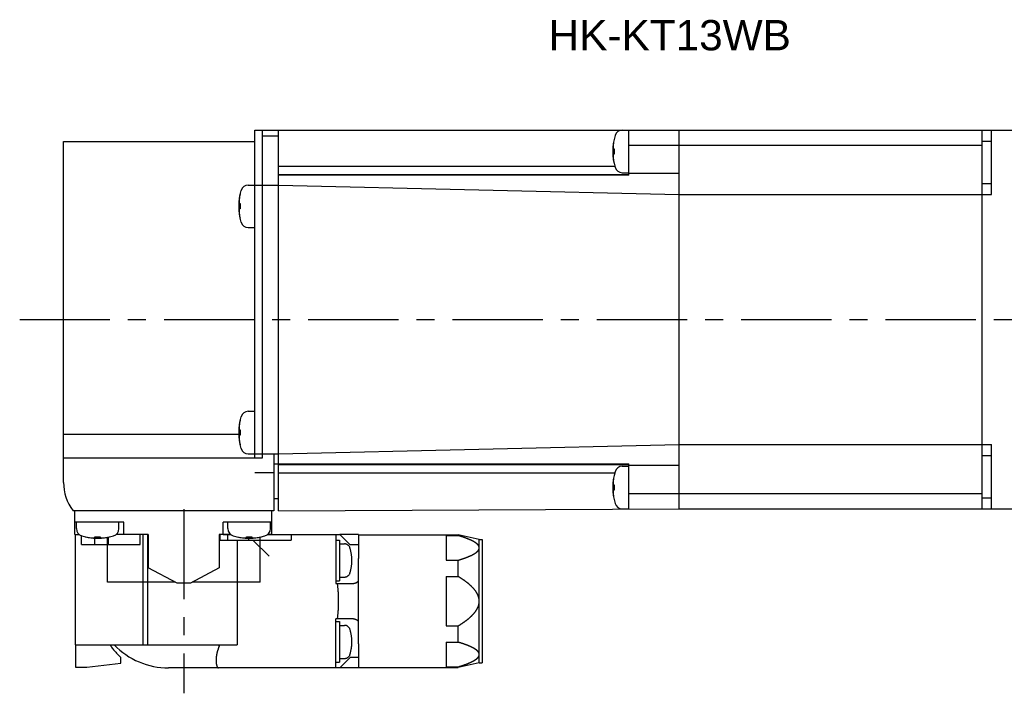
# Model space of a CAD drawing. Header units: millimetres. Extents: x 47 to 338, y 171 to 242.
# Tile 2 of 3: x 120 to 224, y 171 to 242. Entities that reach past the tile are written whole.
import ezdxf

# ---------------------------------------------------------------- set-up
doc = ezdxf.new("R2010")
doc.units = ezdxf.units.MM
doc.linetypes.add('CENTER', pattern=[50.8, 31.75, -6.35, 6.35, -6.35])
doc.linetypes.add('PHANTOM', pattern=[63.5, 31.75, -6.35, 6.35, -6.35, 6.35, -6.35])
for name, color, linetype in [('CTR', 2, 'CENTER'), ('PHANTOM', 3, 'PHANTOM'), ('TEXT', 5, 'Continuous')]:
    doc.layers.add(name, color=color, linetype=linetype)
doc.styles.get("Standard").update_dxf_attribs({"font": 'arial.ttf'})

msp = doc.modelspace()

# ---------------------------------------------------------------- linework, layer by layer
for p, q in [((144.4, 195.4), (144.4, 230)), ((144.4, 230), (227.2, 230)), ((145.2, 195.4), (145.2, 230)), ((146.9, 189.8), (146.9, 230)), ((183.9, 225.25), (183.9, 230)), ((189.2, 190), (189.2, 230)), ((221.2, 190), (221.2, 230)), ((222.2, 223.2), (222.2, 230)), ((124.2, 192.8), (124.2, 228.8)), ((124.2, 228.8), (144.4, 228.8)), ((146.9, 229.35), (145.2, 229.35)), ((182.34, 229.05), (182.34, 229.02)), ((221.2, 228.84), (222.2, 228.84)), ((182.25, 228.03), (182.34, 228.03)), ((182.34, 228.03), (182.34, 227.47)), ((183.9, 228.42), (221.2, 228.42)), ((182.34, 227.47), (182.25, 227.47)), ((146.9, 226.18), (182.41, 226.18)), ((182.34, 226.48), (182.34, 226.45)), ((146.9, 225.31), (183.9, 225.31)), ((183.9, 225.25), (146.9, 225.25)), ((183.21, 225.5), (183.9, 225.5)), ((189.2, 225.42), (183.9, 225.41)), ((143.71, 224.2), (146.9, 224.2)), ((146.9, 224.2), (189.2, 223.2)), ((221.2, 224.36), (222.2, 224.36)), ((142.84, 223.25), (142.84, 223.22)), ((189.2, 223.2), (222.2, 223.2)), ((142.75, 222.23), (142.84, 222.23)), ((142.84, 221.67), (142.75, 221.67)), ((142.84, 222.23), (142.84, 221.67)), ((142.84, 220.68), (142.84, 220.65)), ((143.71, 219.7), (144.4, 219.7)), ((143.71, 200.3), (144.4, 200.3)), ((142.84, 199.35), (142.84, 199.32)), ((124.2, 197.89), (142.71, 197.89)), ((142.75, 198.33), (142.84, 198.33)), ((142.84, 197.77), (142.75, 197.77)), ((142.84, 198.33), (142.84, 197.77)), ((142.84, 196.78), (142.84, 196.75)), ((146.9, 195.8), (189.2, 196.8)), ((189.2, 196.8), (222.2, 196.8)), ((222.2, 190), (222.2, 196.8)), ((143.71, 195.8), (146.9, 195.8)), ((146.4, 195.8), (146.4, 189.8)), ((221.2, 195.64), (222.2, 195.64)), ((124.2, 195.4), (145.2, 195.4)), ((146.4, 194.75), (183.9, 194.75)), ((146.9, 194.69), (183.9, 194.69)), ((183.21, 194.5), (183.9, 194.5)), ((183.9, 189.97), (183.9, 194.75)), ((189.2, 194.58), (183.9, 194.59)), ((146.4, 193.8), (144.4, 193.8)), ((146.9, 193.82), (182.41, 193.82)), ((182.34, 193.55), (182.34, 193.52)), ((182.25, 192.53), (182.34, 192.53)), ((182.34, 192.53), (182.34, 191.97)), ((182.34, 191.97), (182.25, 191.97)), ((221.2, 191.58), (183.9, 191.58)), ((146.4, 191.1), (146.9, 191.1)), ((182.34, 190.98), (182.34, 190.95)), ((221.2, 191.16), (222.2, 191.16)), ((129.2, 189.8), (125.2, 189.8)), ((125.4, 187.3), (125.4, 189.8)), ((146.4, 189.8), (129.2, 189.8)), ((146.2, 187.3), (146.2, 189.8)), ((146.9, 189.8), (189.2, 190)), ((183.21, 190), (183.9, 190)), ((189.2, 190), (227.2, 190)), ((130.55, 188.6), (125.4, 188.6)), ((125.55, 187.91), (125.55, 188.6)), ((130.05, 187.91), (130.05, 188.6)), ((130.55, 187.3), (130.55, 188.6)), ((141.05, 187.3), (141.05, 188.6)), ((146.2, 188.6), (141.05, 188.6)), ((141.55, 187.91), (141.55, 188.6)), ((146.05, 187.91), (146.05, 188.6)), ((125.4, 187.3), (125.83, 187.3)), ((133.15, 187.3), (129.77, 187.3)), ((133.15, 187.3), (133.15, 183.76)), ((140.65, 187.3), (140.65, 183.76)), ((141.83, 187.3), (140.65, 187.3)), ((146.2, 187.3), (145.77, 187.3)), ((126.5, 187.04), (126.53, 187.04)), ((127.52, 186.95), (127.52, 187.04)), ((127.52, 187.04), (128.08, 187.04)), ((128.08, 187.04), (128.08, 186.95)), ((128.85, 182.25), (128.85, 187)), ((129.07, 187.04), (129.1, 187.04)), ((142.5, 187.04), (142.53, 187.04)), ((143.52, 186.95), (143.52, 187.04)), ((143.52, 187.04), (144.08, 187.04)), ((144.08, 187.04), (144.08, 186.95)), ((144.95, 182.25), (144.95, 187.01)), ((145.07, 187.04), (145.1, 187.04)), ((136.21, 182.15), (133.15, 183.76)), ((140.65, 183.76), (137.59, 182.15)), ((136.02, 182.25), (128.85, 182.25)), ((137.59, 182.15), (136.21, 182.15)), ((144.95, 182.25), (137.78, 182.25))]:
    msp.add_line(p, q)
for centre, radius, start, end in [((183.21, 229.2), 0.8, 90, 163.8086), ((188.2, 227.75), 6, 163.8086, 196.1914), ((188.2, 227.75), 5.99, 167.7714, 173.1989), ((188.2, 227.75), 5.99, 186.8011, 192.2286), ((183.21, 226.3), 0.8, 196.1914, 270), ((148.7, 221.95), 6, 163.8086, 196.1914), ((143.71, 223.4), 0.8, 90, 163.8086), ((148.7, 221.95), 5.99, 167.7714, 173.1989), ((148.7, 221.95), 5.99, 186.8011, 192.2286), ((143.71, 220.5), 0.8, 196.1914, 270), ((148.7, 198.05), 6, 163.8086, 196.1914), ((143.71, 199.5), 0.8, 90, 163.8086), ((148.7, 198.05), 5.99, 167.7714, 173.1989), ((148.7, 198.05), 5.99, 186.8011, 192.2286), ((143.71, 196.6), 0.8, 196.1914, 270), ((183.21, 193.7), 0.8, 90, 163.8086), ((188.2, 192.25), 6, 163.8086, 196.1914), ((188.2, 192.25), 5.99, 167.7714, 173.1989), ((129.2, 192.8), 5, 180, 216.8699), ((188.2, 192.25), 5.99, 186.8011, 192.2286), ((183.21, 190.8), 0.8, 196.1914, 270), ((126.35, 187.91), 0.8, 180, 253.8086), ((129.25, 187.91), 0.8, 286.1914, 0), ((142.35, 187.91), 0.8, 180, 253.8086), ((145.25, 187.91), 0.8, 286.1914, 0), ((127.8, 192.9), 6, 253.8086, 286.1914), ((127.8, 192.9), 5.99, 257.7714, 263.1989), ((127.8, 192.9), 5.99, 276.8011, 282.2286), ((143.8, 192.9), 6, 253.8086, 286.1914), ((143.8, 192.9), 5.99, 257.7714, 263.1989), ((143.8, 192.9), 5.99, 276.8011, 282.2286)]:
    msp.add_arc(centre, radius, start, end)
for points, knots in [([(182.25, 228.46), (182.25, 228.46), (182.25, 228.45), (182.25, 228.44), (182.25, 228.43), (182.25, 228.43), (182.25, 228.43), (182.25, 228.42), (182.25, 228.42), (182.24, 228.42), (182.24, 228.41), (182.24, 228.4), (182.24, 228.39), (182.24, 228.38), (182.24, 228.37), (182.24, 228.37), (182.24, 228.37), (182.24, 228.36), (182.24, 228.36), (182.24, 228.35), (182.24, 228.35), (182.24, 228.34), (182.24, 228.34), (182.24, 228.34), (182.24, 228.33), (182.24, 228.33), (182.24, 228.33), (182.24, 228.32), (182.24, 228.31), (182.24, 228.3), (182.24, 228.29), (182.24, 228.29), (182.24, 228.28), (182.24, 228.28), (182.24, 228.28), (182.24, 228.27), (182.24, 228.27), (182.23, 228.26), (182.23, 228.25), (182.23, 228.25), (182.23, 228.25), (182.23, 228.24), (182.23, 228.24), (182.23, 228.23), (182.23, 228.23), (182.23, 228.22), (182.23, 228.2), (182.23, 228.19), (182.23, 228.19)], [0, 0, 0, 0, 0.0625, 0.09375, 0.125, 0.140625, 0.15625, 0.164062, 0.171875, 0.1875, 0.21875, 0.25, 0.28125, 0.3125, 0.328125, 0.335938, 0.34375, 0.359375, 0.375, 0.40625, 0.4375, 0.46875, 0.484375, 0.492188, 0.5, 0.507812, 0.515625, 0.53125, 0.5625, 0.59375, 0.625, 0.640625, 0.65625, 0.664062, 0.671875, 0.6875, 0.71875, 0.75, 0.78125, 0.8125, 0.828125, 0.835938, 0.84375, 0.859375, 0.875, 0.90625, 0.9375, 1, 1, 1, 1]), ([(182.23, 228.19), (182.23, 228.18), (182.23, 228.18), (182.23, 228.17), (182.23, 228.17), (182.23, 228.17), (182.23, 228.16), (182.23, 228.16), (182.23, 228.15), (182.23, 228.14), (182.24, 228.14), (182.24, 228.14), (182.24, 228.13), (182.24, 228.13), (182.24, 228.13), (182.24, 228.12), (182.24, 228.12), (182.24, 228.12), (182.24, 228.11), (182.24, 228.11), (182.24, 228.11), (182.24, 228.1), (182.24, 228.1), (182.24, 228.09), (182.24, 228.09), (182.24, 228.08), (182.24, 228.08), (182.24, 228.08), (182.24, 228.07), (182.24, 228.07), (182.24, 228.07), (182.24, 228.06), (182.24, 228.06), (182.24, 228.06), (182.25, 228.05), (182.25, 228.04), (182.25, 228.03), (182.25, 228.03)], [0, 0, 0, 0, 0.0625, 0.125, 0.15625, 0.171875, 0.1875, 0.21875, 0.25, 0.28125, 0.3125, 0.328125, 0.34375, 0.375, 0.40625, 0.4375, 0.46875, 0.484375, 0.5, 0.515625, 0.53125, 0.5625, 0.59375, 0.625, 0.65625, 0.671875, 0.6875, 0.71875, 0.75, 0.78125, 0.8125, 0.828125, 0.84375, 0.859375, 0.875, 0.9375, 1, 1, 1, 1]), ([(182.25, 227.47), (182.25, 227.47), (182.25, 227.46), (182.25, 227.46), (182.25, 227.45), (182.25, 227.45), (182.24, 227.44), (182.24, 227.44), (182.24, 227.43), (182.24, 227.43), (182.24, 227.42), (182.24, 227.42), (182.24, 227.42), (182.24, 227.41), (182.24, 227.41), (182.24, 227.41), (182.24, 227.4), (182.24, 227.4), (182.24, 227.4), (182.24, 227.39), (182.24, 227.39), (182.24, 227.39), (182.24, 227.38), (182.24, 227.37), (182.24, 227.37), (182.24, 227.37), (182.24, 227.36), (182.24, 227.36), (182.23, 227.36), (182.23, 227.35), (182.23, 227.35), (182.23, 227.35), (182.23, 227.34), (182.23, 227.34), (182.23, 227.33), (182.23, 227.33), (182.23, 227.32), (182.23, 227.31)], [0, 0, 0, 0, 0.0625, 0.125, 0.15625, 0.171875, 0.1875, 0.21875, 0.25, 0.28125, 0.3125, 0.328125, 0.34375, 0.375, 0.40625, 0.4375, 0.46875, 0.484375, 0.5, 0.515625, 0.53125, 0.5625, 0.59375, 0.625, 0.65625, 0.671875, 0.6875, 0.71875, 0.75, 0.78125, 0.8125, 0.828125, 0.84375, 0.859375, 0.875, 0.9375, 1, 1, 1, 1]), ([(182.23, 227.31), (182.23, 227.31), (182.23, 227.3), (182.23, 227.29), (182.23, 227.29), (182.23, 227.28), (182.23, 227.28), (182.23, 227.28), (182.23, 227.27), (182.23, 227.27), (182.23, 227.26), (182.23, 227.25), (182.23, 227.24), (182.24, 227.23), (182.24, 227.23), (182.24, 227.22), (182.24, 227.22), (182.24, 227.22), (182.24, 227.21), (182.24, 227.21), (182.24, 227.2), (182.24, 227.19), (182.24, 227.19), (182.24, 227.19), (182.24, 227.19), (182.24, 227.18), (182.24, 227.18), (182.24, 227.17), (182.24, 227.17), (182.24, 227.16), (182.24, 227.15), (182.24, 227.14), (182.24, 227.14), (182.24, 227.13), (182.24, 227.13), (182.24, 227.13), (182.24, 227.12), (182.24, 227.11), (182.24, 227.11), (182.24, 227.1), (182.24, 227.1), (182.24, 227.1), (182.24, 227.09), (182.24, 227.09), (182.25, 227.08), (182.25, 227.07), (182.25, 227.06), (182.25, 227.05), (182.25, 227.04)], [0, 0, 0, 0, 0.0625, 0.09375, 0.125, 0.140625, 0.15625, 0.164062, 0.171875, 0.1875, 0.21875, 0.25, 0.28125, 0.3125, 0.328125, 0.335938, 0.34375, 0.359375, 0.375, 0.40625, 0.4375, 0.46875, 0.484375, 0.492188, 0.5, 0.507812, 0.515625, 0.53125, 0.5625, 0.59375, 0.625, 0.640625, 0.65625, 0.664062, 0.671875, 0.6875, 0.71875, 0.75, 0.78125, 0.8125, 0.828125, 0.835938, 0.84375, 0.859375, 0.875, 0.90625, 0.9375, 1, 1, 1, 1]), ([(142.75, 222.66), (142.75, 222.66), (142.75, 222.65), (142.75, 222.64), (142.75, 222.63), (142.75, 222.63), (142.75, 222.63), (142.75, 222.62), (142.75, 222.62), (142.74, 222.62), (142.74, 222.61), (142.74, 222.6), (142.74, 222.59), (142.74, 222.58), (142.74, 222.57), (142.74, 222.57), (142.74, 222.57), (142.74, 222.56), (142.74, 222.56), (142.74, 222.55), (142.74, 222.55), (142.74, 222.54), (142.74, 222.54), (142.74, 222.54), (142.74, 222.53), (142.74, 222.53), (142.74, 222.53), (142.74, 222.52), (142.74, 222.51), (142.74, 222.5), (142.74, 222.49), (142.74, 222.49), (142.74, 222.48), (142.74, 222.48), (142.74, 222.48), (142.74, 222.47), (142.74, 222.47), (142.73, 222.46), (142.73, 222.45), (142.73, 222.45), (142.73, 222.45), (142.73, 222.44), (142.73, 222.44), (142.73, 222.43), (142.73, 222.43), (142.73, 222.42), (142.73, 222.4), (142.73, 222.39), (142.73, 222.39)], [0, 0, 0, 0, 0.0625, 0.09375, 0.125, 0.140625, 0.15625, 0.164062, 0.171875, 0.1875, 0.21875, 0.25, 0.28125, 0.3125, 0.328125, 0.335938, 0.34375, 0.359375, 0.375, 0.40625, 0.4375, 0.46875, 0.484375, 0.492188, 0.5, 0.507812, 0.515625, 0.53125, 0.5625, 0.59375, 0.625, 0.640625, 0.65625, 0.664062, 0.671875, 0.6875, 0.71875, 0.75, 0.78125, 0.8125, 0.828125, 0.835938, 0.84375, 0.859375, 0.875, 0.90625, 0.9375, 1, 1, 1, 1]), ([(142.73, 222.39), (142.73, 222.38), (142.73, 222.38), (142.73, 222.37), (142.73, 222.37), (142.73, 222.37), (142.73, 222.36), (142.73, 222.36), (142.73, 222.35), (142.73, 222.34), (142.74, 222.34), (142.74, 222.34), (142.74, 222.33), (142.74, 222.33), (142.74, 222.33), (142.74, 222.32), (142.74, 222.32), (142.74, 222.32), (142.74, 222.31), (142.74, 222.31), (142.74, 222.31), (142.74, 222.3), (142.74, 222.3), (142.74, 222.29), (142.74, 222.29), (142.74, 222.28), (142.74, 222.28), (142.74, 222.28), (142.74, 222.27), (142.74, 222.27), (142.74, 222.27), (142.74, 222.26), (142.74, 222.26), (142.74, 222.26), (142.75, 222.25), (142.75, 222.24), (142.75, 222.23), (142.75, 222.23)], [0, 0, 0, 0, 0.0625, 0.125, 0.15625, 0.171875, 0.1875, 0.21875, 0.25, 0.28125, 0.3125, 0.328125, 0.34375, 0.375, 0.40625, 0.4375, 0.46875, 0.484375, 0.5, 0.515625, 0.53125, 0.5625, 0.59375, 0.625, 0.65625, 0.671875, 0.6875, 0.71875, 0.75, 0.78125, 0.8125, 0.828125, 0.84375, 0.859375, 0.875, 0.9375, 1, 1, 1, 1]), ([(142.75, 221.67), (142.75, 221.67), (142.75, 221.66), (142.75, 221.66), (142.75, 221.65), (142.75, 221.65), (142.74, 221.64), (142.74, 221.64), (142.74, 221.63), (142.74, 221.63), (142.74, 221.62), (142.74, 221.62), (142.74, 221.62), (142.74, 221.61), (142.74, 221.61), (142.74, 221.61), (142.74, 221.6), (142.74, 221.6), (142.74, 221.6), (142.74, 221.59), (142.74, 221.59), (142.74, 221.59), (142.74, 221.58), (142.74, 221.57), (142.74, 221.57), (142.74, 221.57), (142.74, 221.56), (142.74, 221.56), (142.73, 221.56), (142.73, 221.55), (142.73, 221.55), (142.73, 221.55), (142.73, 221.54), (142.73, 221.54), (142.73, 221.53), (142.73, 221.53), (142.73, 221.52), (142.73, 221.51)], [0, 0, 0, 0, 0.0625, 0.125, 0.15625, 0.171875, 0.1875, 0.21875, 0.25, 0.28125, 0.3125, 0.328125, 0.34375, 0.375, 0.40625, 0.4375, 0.46875, 0.484375, 0.5, 0.515625, 0.53125, 0.5625, 0.59375, 0.625, 0.65625, 0.671875, 0.6875, 0.71875, 0.75, 0.78125, 0.8125, 0.828125, 0.84375, 0.859375, 0.875, 0.9375, 1, 1, 1, 1]), ([(142.73, 221.51), (142.73, 221.51), (142.73, 221.5), (142.73, 221.49), (142.73, 221.49), (142.73, 221.48), (142.73, 221.48), (142.73, 221.48), (142.73, 221.47), (142.73, 221.47), (142.73, 221.46), (142.73, 221.45), (142.73, 221.44), (142.74, 221.43), (142.74, 221.43), (142.74, 221.42), (142.74, 221.42), (142.74, 221.42), (142.74, 221.41), (142.74, 221.41), (142.74, 221.4), (142.74, 221.39), (142.74, 221.39), (142.74, 221.39), (142.74, 221.39), (142.74, 221.38), (142.74, 221.38), (142.74, 221.37), (142.74, 221.37), (142.74, 221.36), (142.74, 221.35), (142.74, 221.34), (142.74, 221.34), (142.74, 221.33), (142.74, 221.33), (142.74, 221.33), (142.74, 221.32), (142.74, 221.31), (142.74, 221.31), (142.74, 221.3), (142.74, 221.3), (142.74, 221.3), (142.74, 221.29), (142.74, 221.29), (142.75, 221.28), (142.75, 221.27), (142.75, 221.26), (142.75, 221.25), (142.75, 221.24)], [0, 0, 0, 0, 0.0625, 0.09375, 0.125, 0.140625, 0.15625, 0.164062, 0.171875, 0.1875, 0.21875, 0.25, 0.28125, 0.3125, 0.328125, 0.335938, 0.34375, 0.359375, 0.375, 0.40625, 0.4375, 0.46875, 0.484375, 0.492188, 0.5, 0.507812, 0.515625, 0.53125, 0.5625, 0.59375, 0.625, 0.640625, 0.65625, 0.664062, 0.671875, 0.6875, 0.71875, 0.75, 0.78125, 0.8125, 0.828125, 0.835938, 0.84375, 0.859375, 0.875, 0.90625, 0.9375, 1, 1, 1, 1]), ([(142.75, 198.76), (142.75, 198.76), (142.75, 198.75), (142.75, 198.74), (142.75, 198.73), (142.75, 198.73), (142.75, 198.73), (142.75, 198.72), (142.75, 198.72), (142.74, 198.72), (142.74, 198.71), (142.74, 198.7), (142.74, 198.69), (142.74, 198.68), (142.74, 198.67), (142.74, 198.67), (142.74, 198.67), (142.74, 198.66), (142.74, 198.66), (142.74, 198.65), (142.74, 198.65), (142.74, 198.64), (142.74, 198.64), (142.74, 198.64), (142.74, 198.63), (142.74, 198.63), (142.74, 198.63), (142.74, 198.62), (142.74, 198.61), (142.74, 198.6), (142.74, 198.59), (142.74, 198.59), (142.74, 198.58), (142.74, 198.58), (142.74, 198.58), (142.74, 198.57), (142.74, 198.57), (142.73, 198.56), (142.73, 198.55), (142.73, 198.55), (142.73, 198.55), (142.73, 198.54), (142.73, 198.54), (142.73, 198.53), (142.73, 198.53), (142.73, 198.52), (142.73, 198.5), (142.73, 198.49), (142.73, 198.49)], [0, 0, 0, 0, 0.0625, 0.09375, 0.125, 0.140625, 0.15625, 0.164062, 0.171875, 0.1875, 0.21875, 0.25, 0.28125, 0.3125, 0.328125, 0.335938, 0.34375, 0.359375, 0.375, 0.40625, 0.4375, 0.46875, 0.484375, 0.492188, 0.5, 0.507812, 0.515625, 0.53125, 0.5625, 0.59375, 0.625, 0.640625, 0.65625, 0.664062, 0.671875, 0.6875, 0.71875, 0.75, 0.78125, 0.8125, 0.828125, 0.835938, 0.84375, 0.859375, 0.875, 0.90625, 0.9375, 1, 1, 1, 1]), ([(142.73, 198.49), (142.73, 198.48), (142.73, 198.48), (142.73, 198.47), (142.73, 198.47), (142.73, 198.47), (142.73, 198.46), (142.73, 198.46), (142.73, 198.45), (142.73, 198.44), (142.74, 198.44), (142.74, 198.44), (142.74, 198.43), (142.74, 198.43), (142.74, 198.43), (142.74, 198.42), (142.74, 198.42), (142.74, 198.42), (142.74, 198.41), (142.74, 198.41), (142.74, 198.41), (142.74, 198.4), (142.74, 198.4), (142.74, 198.39), (142.74, 198.39), (142.74, 198.38), (142.74, 198.38), (142.74, 198.38), (142.74, 198.37), (142.74, 198.37), (142.74, 198.37), (142.74, 198.36), (142.74, 198.36), (142.74, 198.36), (142.75, 198.35), (142.75, 198.34), (142.75, 198.33), (142.75, 198.33)], [0, 0, 0, 0, 0.0625, 0.125, 0.15625, 0.171875, 0.1875, 0.21875, 0.25, 0.28125, 0.3125, 0.328125, 0.34375, 0.375, 0.40625, 0.4375, 0.46875, 0.484375, 0.5, 0.515625, 0.53125, 0.5625, 0.59375, 0.625, 0.65625, 0.671875, 0.6875, 0.71875, 0.75, 0.78125, 0.8125, 0.828125, 0.84375, 0.859375, 0.875, 0.9375, 1, 1, 1, 1]), ([(142.75, 197.77), (142.75, 197.77), (142.75, 197.76), (142.75, 197.76), (142.75, 197.75), (142.75, 197.75), (142.74, 197.74), (142.74, 197.74), (142.74, 197.73), (142.74, 197.73), (142.74, 197.72), (142.74, 197.72), (142.74, 197.72), (142.74, 197.71), (142.74, 197.71), (142.74, 197.71), (142.74, 197.7), (142.74, 197.7), (142.74, 197.7), (142.74, 197.69), (142.74, 197.69), (142.74, 197.69), (142.74, 197.68), (142.74, 197.67), (142.74, 197.67), (142.74, 197.67), (142.74, 197.66), (142.74, 197.66), (142.73, 197.66), (142.73, 197.65), (142.73, 197.65), (142.73, 197.65), (142.73, 197.64), (142.73, 197.64), (142.73, 197.63), (142.73, 197.63), (142.73, 197.62), (142.73, 197.61)], [0, 0, 0, 0, 0.0625, 0.125, 0.15625, 0.171875, 0.1875, 0.21875, 0.25, 0.28125, 0.3125, 0.328125, 0.34375, 0.375, 0.40625, 0.4375, 0.46875, 0.484375, 0.5, 0.515625, 0.53125, 0.5625, 0.59375, 0.625, 0.65625, 0.671875, 0.6875, 0.71875, 0.75, 0.78125, 0.8125, 0.828125, 0.84375, 0.859375, 0.875, 0.9375, 1, 1, 1, 1]), ([(142.73, 197.61), (142.73, 197.61), (142.73, 197.6), (142.73, 197.59), (142.73, 197.59), (142.73, 197.58), (142.73, 197.58), (142.73, 197.58), (142.73, 197.57), (142.73, 197.57), (142.73, 197.56), (142.73, 197.55), (142.73, 197.54), (142.74, 197.53), (142.74, 197.53), (142.74, 197.52), (142.74, 197.52), (142.74, 197.52), (142.74, 197.51), (142.74, 197.51), (142.74, 197.5), (142.74, 197.49), (142.74, 197.49), (142.74, 197.49), (142.74, 197.49), (142.74, 197.48), (142.74, 197.48), (142.74, 197.47), (142.74, 197.47), (142.74, 197.46), (142.74, 197.45), (142.74, 197.44), (142.74, 197.44), (142.74, 197.43), (142.74, 197.43), (142.74, 197.43), (142.74, 197.42), (142.74, 197.41), (142.74, 197.41), (142.74, 197.4), (142.74, 197.4), (142.74, 197.4), (142.74, 197.39), (142.74, 197.39), (142.75, 197.38), (142.75, 197.37), (142.75, 197.36), (142.75, 197.35), (142.75, 197.34)], [0, 0, 0, 0, 0.0625, 0.09375, 0.125, 0.140625, 0.15625, 0.164062, 0.171875, 0.1875, 0.21875, 0.25, 0.28125, 0.3125, 0.328125, 0.335938, 0.34375, 0.359375, 0.375, 0.40625, 0.4375, 0.46875, 0.484375, 0.492188, 0.5, 0.507812, 0.515625, 0.53125, 0.5625, 0.59375, 0.625, 0.640625, 0.65625, 0.664062, 0.671875, 0.6875, 0.71875, 0.75, 0.78125, 0.8125, 0.828125, 0.835938, 0.84375, 0.859375, 0.875, 0.90625, 0.9375, 1, 1, 1, 1]), ([(182.25, 192.96), (182.25, 192.96), (182.25, 192.95), (182.25, 192.94), (182.25, 192.93), (182.25, 192.93), (182.25, 192.93), (182.25, 192.92), (182.25, 192.92), (182.24, 192.92), (182.24, 192.91), (182.24, 192.9), (182.24, 192.89), (182.24, 192.88), (182.24, 192.87), (182.24, 192.87), (182.24, 192.87), (182.24, 192.86), (182.24, 192.86), (182.24, 192.85), (182.24, 192.85), (182.24, 192.84), (182.24, 192.84), (182.24, 192.84), (182.24, 192.83), (182.24, 192.83), (182.24, 192.83), (182.24, 192.82), (182.24, 192.81), (182.24, 192.8), (182.24, 192.79), (182.24, 192.79), (182.24, 192.78), (182.24, 192.78), (182.24, 192.78), (182.24, 192.77), (182.24, 192.77), (182.23, 192.76), (182.23, 192.75), (182.23, 192.75), (182.23, 192.75), (182.23, 192.74), (182.23, 192.74), (182.23, 192.73), (182.23, 192.73), (182.23, 192.72), (182.23, 192.7), (182.23, 192.69), (182.23, 192.69)], [0, 0, 0, 0, 0.0625, 0.09375, 0.125, 0.140625, 0.15625, 0.164062, 0.171875, 0.1875, 0.21875, 0.25, 0.28125, 0.3125, 0.328125, 0.335938, 0.34375, 0.359375, 0.375, 0.40625, 0.4375, 0.46875, 0.484375, 0.492188, 0.5, 0.507812, 0.515625, 0.53125, 0.5625, 0.59375, 0.625, 0.640625, 0.65625, 0.664062, 0.671875, 0.6875, 0.71875, 0.75, 0.78125, 0.8125, 0.828125, 0.835938, 0.84375, 0.859375, 0.875, 0.90625, 0.9375, 1, 1, 1, 1]), ([(182.23, 192.69), (182.23, 192.68), (182.23, 192.68), (182.23, 192.67), (182.23, 192.67), (182.23, 192.67), (182.23, 192.66), (182.23, 192.66), (182.23, 192.65), (182.23, 192.64), (182.24, 192.64), (182.24, 192.64), (182.24, 192.63), (182.24, 192.63), (182.24, 192.63), (182.24, 192.62), (182.24, 192.62), (182.24, 192.62), (182.24, 192.61), (182.24, 192.61), (182.24, 192.61), (182.24, 192.6), (182.24, 192.6), (182.24, 192.59), (182.24, 192.59), (182.24, 192.58), (182.24, 192.58), (182.24, 192.58), (182.24, 192.57), (182.24, 192.57), (182.24, 192.57), (182.24, 192.56), (182.24, 192.56), (182.24, 192.56), (182.25, 192.55), (182.25, 192.54), (182.25, 192.53), (182.25, 192.53)], [0, 0, 0, 0, 0.0625, 0.125, 0.15625, 0.171875, 0.1875, 0.21875, 0.25, 0.28125, 0.3125, 0.328125, 0.34375, 0.375, 0.40625, 0.4375, 0.46875, 0.484375, 0.5, 0.515625, 0.53125, 0.5625, 0.59375, 0.625, 0.65625, 0.671875, 0.6875, 0.71875, 0.75, 0.78125, 0.8125, 0.828125, 0.84375, 0.859375, 0.875, 0.9375, 1, 1, 1, 1]), ([(182.25, 191.97), (182.25, 191.97), (182.25, 191.96), (182.25, 191.96), (182.25, 191.95), (182.25, 191.95), (182.24, 191.94), (182.24, 191.94), (182.24, 191.93), (182.24, 191.93), (182.24, 191.92), (182.24, 191.92), (182.24, 191.92), (182.24, 191.91), (182.24, 191.91), (182.24, 191.91), (182.24, 191.9), (182.24, 191.9), (182.24, 191.9), (182.24, 191.89), (182.24, 191.89), (182.24, 191.89), (182.24, 191.88), (182.24, 191.87), (182.24, 191.87), (182.24, 191.87), (182.24, 191.86), (182.24, 191.86), (182.23, 191.86), (182.23, 191.85), (182.23, 191.85), (182.23, 191.85), (182.23, 191.84), (182.23, 191.84), (182.23, 191.83), (182.23, 191.83), (182.23, 191.82), (182.23, 191.81)], [0, 0, 0, 0, 0.0625, 0.125, 0.15625, 0.171875, 0.1875, 0.21875, 0.25, 0.28125, 0.3125, 0.328125, 0.34375, 0.375, 0.40625, 0.4375, 0.46875, 0.484375, 0.5, 0.515625, 0.53125, 0.5625, 0.59375, 0.625, 0.65625, 0.671875, 0.6875, 0.71875, 0.75, 0.78125, 0.8125, 0.828125, 0.84375, 0.859375, 0.875, 0.9375, 1, 1, 1, 1]), ([(182.23, 191.81), (182.23, 191.81), (182.23, 191.8), (182.23, 191.79), (182.23, 191.79), (182.23, 191.78), (182.23, 191.78), (182.23, 191.78), (182.23, 191.77), (182.23, 191.77), (182.23, 191.76), (182.23, 191.75), (182.23, 191.74), (182.24, 191.73), (182.24, 191.73), (182.24, 191.72), (182.24, 191.72), (182.24, 191.72), (182.24, 191.71), (182.24, 191.71), (182.24, 191.7), (182.24, 191.69), (182.24, 191.69), (182.24, 191.69), (182.24, 191.69), (182.24, 191.68), (182.24, 191.68), (182.24, 191.67), (182.24, 191.67), (182.24, 191.66), (182.24, 191.65), (182.24, 191.64), (182.24, 191.64), (182.24, 191.63), (182.24, 191.63), (182.24, 191.63), (182.24, 191.62), (182.24, 191.61), (182.24, 191.61), (182.24, 191.6), (182.24, 191.6), (182.24, 191.6), (182.24, 191.59), (182.24, 191.59), (182.25, 191.58), (182.25, 191.57), (182.25, 191.56), (182.25, 191.55), (182.25, 191.54)], [0, 0, 0, 0, 0.0625, 0.09375, 0.125, 0.140625, 0.15625, 0.164062, 0.171875, 0.1875, 0.21875, 0.25, 0.28125, 0.3125, 0.328125, 0.335938, 0.34375, 0.359375, 0.375, 0.40625, 0.4375, 0.46875, 0.484375, 0.492188, 0.5, 0.507812, 0.515625, 0.53125, 0.5625, 0.59375, 0.625, 0.640625, 0.65625, 0.664062, 0.671875, 0.6875, 0.71875, 0.75, 0.78125, 0.8125, 0.828125, 0.835938, 0.84375, 0.859375, 0.875, 0.90625, 0.9375, 1, 1, 1, 1]), ([(127.09, 186.95), (127.09, 186.95), (127.1, 186.95), (127.11, 186.95), (127.12, 186.95), (127.12, 186.95), (127.12, 186.95), (127.13, 186.95), (127.13, 186.95), (127.13, 186.94), (127.14, 186.94), (127.15, 186.94), (127.16, 186.94), (127.17, 186.94), (127.18, 186.94), (127.18, 186.94), (127.18, 186.94), (127.19, 186.94), (127.19, 186.94), (127.2, 186.94), (127.2, 186.94), (127.21, 186.94), (127.21, 186.94), (127.21, 186.94), (127.22, 186.94), (127.22, 186.94), (127.22, 186.94), (127.23, 186.94), (127.24, 186.94), (127.25, 186.94), (127.26, 186.94), (127.26, 186.94), (127.27, 186.94), (127.27, 186.94), (127.27, 186.94), (127.28, 186.94), (127.28, 186.94), (127.29, 186.93), (127.3, 186.93), (127.3, 186.93), (127.3, 186.93), (127.31, 186.93), (127.31, 186.93), (127.32, 186.93), (127.32, 186.93), (127.33, 186.93), (127.35, 186.93), (127.36, 186.93), (127.36, 186.93)], [0, 0, 0, 0, 0.0625, 0.09375, 0.125, 0.140625, 0.15625, 0.164062, 0.171875, 0.1875, 0.21875, 0.25, 0.28125, 0.3125, 0.328125, 0.335938, 0.34375, 0.359375, 0.375, 0.40625, 0.4375, 0.46875, 0.484375, 0.492188, 0.5, 0.507812, 0.515625, 0.53125, 0.5625, 0.59375, 0.625, 0.640625, 0.65625, 0.664062, 0.671875, 0.6875, 0.71875, 0.75, 0.78125, 0.8125, 0.828125, 0.835938, 0.84375, 0.859375, 0.875, 0.90625, 0.9375, 1, 1, 1, 1]), ([(127.36, 186.93), (127.37, 186.93), (127.37, 186.93), (127.38, 186.93), (127.38, 186.93), (127.38, 186.93), (127.39, 186.93), (127.39, 186.93), (127.4, 186.93), (127.41, 186.93), (127.41, 186.94), (127.41, 186.94), (127.42, 186.94), (127.42, 186.94), (127.42, 186.94), (127.43, 186.94), (127.43, 186.94), (127.43, 186.94), (127.44, 186.94), (127.44, 186.94), (127.44, 186.94), (127.45, 186.94), (127.45, 186.94), (127.46, 186.94), (127.46, 186.94), (127.47, 186.94), (127.47, 186.94), (127.47, 186.94), (127.48, 186.94), (127.48, 186.94), (127.48, 186.94), (127.49, 186.94), (127.49, 186.94), (127.49, 186.94), (127.5, 186.95), (127.51, 186.95), (127.52, 186.95), (127.52, 186.95)], [0, 0, 0, 0, 0.0625, 0.125, 0.15625, 0.171875, 0.1875, 0.21875, 0.25, 0.28125, 0.3125, 0.328125, 0.34375, 0.375, 0.40625, 0.4375, 0.46875, 0.484375, 0.5, 0.515625, 0.53125, 0.5625, 0.59375, 0.625, 0.65625, 0.671875, 0.6875, 0.71875, 0.75, 0.78125, 0.8125, 0.828125, 0.84375, 0.859375, 0.875, 0.9375, 1, 1, 1, 1]), ([(128.08, 186.95), (128.08, 186.95), (128.09, 186.95), (128.09, 186.95), (128.1, 186.95), (128.1, 186.95), (128.11, 186.94), (128.11, 186.94), (128.12, 186.94), (128.12, 186.94), (128.13, 186.94), (128.13, 186.94), (128.13, 186.94), (128.14, 186.94), (128.14, 186.94), (128.14, 186.94), (128.15, 186.94), (128.15, 186.94), (128.15, 186.94), (128.16, 186.94), (128.16, 186.94), (128.16, 186.94), (128.17, 186.94), (128.18, 186.94), (128.18, 186.94), (128.18, 186.94), (128.19, 186.94), (128.19, 186.94), (128.19, 186.93), (128.2, 186.93), (128.2, 186.93), (128.2, 186.93), (128.21, 186.93), (128.21, 186.93), (128.22, 186.93), (128.22, 186.93), (128.23, 186.93), (128.24, 186.93)], [0, 0, 0, 0, 0.0625, 0.125, 0.15625, 0.171875, 0.1875, 0.21875, 0.25, 0.28125, 0.3125, 0.328125, 0.34375, 0.375, 0.40625, 0.4375, 0.46875, 0.484375, 0.5, 0.515625, 0.53125, 0.5625, 0.59375, 0.625, 0.65625, 0.671875, 0.6875, 0.71875, 0.75, 0.78125, 0.8125, 0.828125, 0.84375, 0.859375, 0.875, 0.9375, 1, 1, 1, 1]), ([(128.24, 186.93), (128.24, 186.93), (128.25, 186.93), (128.26, 186.93), (128.26, 186.93), (128.27, 186.93), (128.27, 186.93), (128.27, 186.93), (128.28, 186.93), (128.28, 186.93), (128.29, 186.93), (128.3, 186.93), (128.31, 186.93), (128.32, 186.94), (128.32, 186.94), (128.33, 186.94), (128.33, 186.94), (128.33, 186.94), (128.34, 186.94), (128.34, 186.94), (128.35, 186.94), (128.36, 186.94), (128.36, 186.94), (128.36, 186.94), (128.36, 186.94), (128.37, 186.94), (128.37, 186.94), (128.38, 186.94), (128.38, 186.94), (128.39, 186.94), (128.4, 186.94), (128.41, 186.94), (128.41, 186.94), (128.42, 186.94), (128.42, 186.94), (128.42, 186.94), (128.43, 186.94), (128.44, 186.94), (128.44, 186.94), (128.45, 186.94), (128.45, 186.94), (128.45, 186.94), (128.46, 186.94), (128.46, 186.94), (128.47, 186.95), (128.48, 186.95), (128.49, 186.95), (128.5, 186.95), (128.51, 186.95)], [0, 0, 0, 0, 0.0625, 0.09375, 0.125, 0.140625, 0.15625, 0.164062, 0.171875, 0.1875, 0.21875, 0.25, 0.28125, 0.3125, 0.328125, 0.335938, 0.34375, 0.359375, 0.375, 0.40625, 0.4375, 0.46875, 0.484375, 0.492188, 0.5, 0.507812, 0.515625, 0.53125, 0.5625, 0.59375, 0.625, 0.640625, 0.65625, 0.664062, 0.671875, 0.6875, 0.71875, 0.75, 0.78125, 0.8125, 0.828125, 0.835938, 0.84375, 0.859375, 0.875, 0.90625, 0.9375, 1, 1, 1, 1]), ([(143.09, 186.95), (143.09, 186.95), (143.1, 186.95), (143.11, 186.95), (143.12, 186.95), (143.12, 186.95), (143.12, 186.95), (143.13, 186.95), (143.13, 186.95), (143.13, 186.94), (143.14, 186.94), (143.15, 186.94), (143.16, 186.94), (143.17, 186.94), (143.18, 186.94), (143.18, 186.94), (143.18, 186.94), (143.19, 186.94), (143.19, 186.94), (143.2, 186.94), (143.2, 186.94), (143.21, 186.94), (143.21, 186.94), (143.21, 186.94), (143.22, 186.94), (143.22, 186.94), (143.22, 186.94), (143.23, 186.94), (143.24, 186.94), (143.25, 186.94), (143.26, 186.94), (143.26, 186.94), (143.27, 186.94), (143.27, 186.94), (143.27, 186.94), (143.28, 186.94), (143.28, 186.94), (143.29, 186.93), (143.3, 186.93), (143.3, 186.93), (143.3, 186.93), (143.31, 186.93), (143.31, 186.93), (143.32, 186.93), (143.32, 186.93), (143.33, 186.93), (143.35, 186.93), (143.36, 186.93), (143.36, 186.93)], [0, 0, 0, 0, 0.0625, 0.09375, 0.125, 0.140625, 0.15625, 0.164062, 0.171875, 0.1875, 0.21875, 0.25, 0.28125, 0.3125, 0.328125, 0.335938, 0.34375, 0.359375, 0.375, 0.40625, 0.4375, 0.46875, 0.484375, 0.492188, 0.5, 0.507812, 0.515625, 0.53125, 0.5625, 0.59375, 0.625, 0.640625, 0.65625, 0.664062, 0.671875, 0.6875, 0.71875, 0.75, 0.78125, 0.8125, 0.828125, 0.835938, 0.84375, 0.859375, 0.875, 0.90625, 0.9375, 1, 1, 1, 1]), ([(143.36, 186.93), (143.37, 186.93), (143.37, 186.93), (143.38, 186.93), (143.38, 186.93), (143.38, 186.93), (143.39, 186.93), (143.39, 186.93), (143.4, 186.93), (143.41, 186.93), (143.41, 186.94), (143.41, 186.94), (143.42, 186.94), (143.42, 186.94), (143.42, 186.94), (143.43, 186.94), (143.43, 186.94), (143.43, 186.94), (143.44, 186.94), (143.44, 186.94), (143.44, 186.94), (143.45, 186.94), (143.45, 186.94), (143.46, 186.94), (143.46, 186.94), (143.47, 186.94), (143.47, 186.94), (143.47, 186.94), (143.48, 186.94), (143.48, 186.94), (143.48, 186.94), (143.49, 186.94), (143.49, 186.94), (143.49, 186.94), (143.5, 186.95), (143.51, 186.95), (143.52, 186.95), (143.52, 186.95)], [0, 0, 0, 0, 0.0625, 0.125, 0.15625, 0.171875, 0.1875, 0.21875, 0.25, 0.28125, 0.3125, 0.328125, 0.34375, 0.375, 0.40625, 0.4375, 0.46875, 0.484375, 0.5, 0.515625, 0.53125, 0.5625, 0.59375, 0.625, 0.65625, 0.671875, 0.6875, 0.71875, 0.75, 0.78125, 0.8125, 0.828125, 0.84375, 0.859375, 0.875, 0.9375, 1, 1, 1, 1]), ([(144.08, 186.95), (144.08, 186.95), (144.09, 186.95), (144.09, 186.95), (144.1, 186.95), (144.1, 186.95), (144.11, 186.94), (144.11, 186.94), (144.12, 186.94), (144.12, 186.94), (144.13, 186.94), (144.13, 186.94), (144.13, 186.94), (144.14, 186.94), (144.14, 186.94), (144.14, 186.94), (144.15, 186.94), (144.15, 186.94), (144.15, 186.94), (144.16, 186.94), (144.16, 186.94), (144.16, 186.94), (144.17, 186.94), (144.18, 186.94), (144.18, 186.94), (144.18, 186.94), (144.19, 186.94), (144.19, 186.94), (144.19, 186.93), (144.2, 186.93), (144.2, 186.93), (144.2, 186.93), (144.21, 186.93), (144.21, 186.93), (144.22, 186.93), (144.22, 186.93), (144.23, 186.93), (144.24, 186.93)], [0, 0, 0, 0, 0.0625, 0.125, 0.15625, 0.171875, 0.1875, 0.21875, 0.25, 0.28125, 0.3125, 0.328125, 0.34375, 0.375, 0.40625, 0.4375, 0.46875, 0.484375, 0.5, 0.515625, 0.53125, 0.5625, 0.59375, 0.625, 0.65625, 0.671875, 0.6875, 0.71875, 0.75, 0.78125, 0.8125, 0.828125, 0.84375, 0.859375, 0.875, 0.9375, 1, 1, 1, 1]), ([(144.24, 186.93), (144.24, 186.93), (144.25, 186.93), (144.26, 186.93), (144.26, 186.93), (144.27, 186.93), (144.27, 186.93), (144.27, 186.93), (144.28, 186.93), (144.28, 186.93), (144.29, 186.93), (144.3, 186.93), (144.31, 186.93), (144.32, 186.94), (144.32, 186.94), (144.33, 186.94), (144.33, 186.94), (144.33, 186.94), (144.34, 186.94), (144.34, 186.94), (144.35, 186.94), (144.36, 186.94), (144.36, 186.94), (144.36, 186.94), (144.36, 186.94), (144.37, 186.94), (144.37, 186.94), (144.38, 186.94), (144.38, 186.94), (144.39, 186.94), (144.4, 186.94), (144.41, 186.94), (144.41, 186.94), (144.42, 186.94), (144.42, 186.94), (144.42, 186.94), (144.43, 186.94), (144.44, 186.94), (144.44, 186.94), (144.45, 186.94), (144.45, 186.94), (144.45, 186.94), (144.46, 186.94), (144.46, 186.94), (144.47, 186.95), (144.48, 186.95), (144.49, 186.95), (144.5, 186.95), (144.51, 186.95)], [0, 0, 0, 0, 0.0625, 0.09375, 0.125, 0.140625, 0.15625, 0.164062, 0.171875, 0.1875, 0.21875, 0.25, 0.28125, 0.3125, 0.328125, 0.335938, 0.34375, 0.359375, 0.375, 0.40625, 0.4375, 0.46875, 0.484375, 0.492188, 0.5, 0.507812, 0.515625, 0.53125, 0.5625, 0.59375, 0.625, 0.640625, 0.65625, 0.664062, 0.671875, 0.6875, 0.71875, 0.75, 0.78125, 0.8125, 0.828125, 0.835938, 0.84375, 0.859375, 0.875, 0.90625, 0.9375, 1, 1, 1, 1])]:
    msp.add_open_spline(points, degree=3, knots=knots)
at = {"layer": 'CTR', "ltscale": 0.3}
for p, q in [((119.57, 210), (256.88, 210)), ((136.9, 189.98), (136.9, 170.52))]:
    msp.add_line(p, q, dxfattribs=at)
at = {"layer": 'PHANTOM'}
for p, q in [((125.45, 175.65), (125.45, 187.3)), ((132.3, 186.25), (132.3, 187.3)), ((132.57, 187.3), (132.57, 175.65)), ((133.1, 175.65), (133.1, 187.3)), ((140.7, 187.3), (140.7, 186.7)), ((141.05, 187.3), (141.83, 187.3)), ((141.51, 187.3), (141.51, 186.7)), ((145.77, 187.3), (153.38, 187.3)), ((148.25, 187.3), (148.25, 186.7)), ((148.25, 187.3), (152.95, 187.3)), ((152.95, 187.3), (152.95, 182.12)), ((153.38, 187.3), (154.48, 186.2)), ((155.35, 187.3), (153.38, 187.3)), ((155.35, 187.3), (155.35, 184.76)), ((155.35, 187.25), (165.89, 187.25)), ((164.6, 187.18), (164.6, 184.58)), ((164.6, 187.18), (165.89, 187.18)), ((165.89, 187.18), (165.89, 187.25)), ((168.1, 186.75), (165.89, 187.25)), ((126.09, 186.25), (126.09, 187.15)), ((126.09, 186.25), (132.3, 186.25)), ((127.49, 186.25), (127.49, 186.91)), ((128.94, 186.25), (128.94, 187.01)), ((140.7, 186.7), (148.25, 186.7)), ((142.52, 186.7), (142.52, 175.65)), ((143.73, 186.9), (143.73, 186.7)), ((145.9, 185), (144.2, 186.7)), ((152.95, 186.7), (153.35, 186.7)), ((153.35, 186.7), (153.35, 182.4)), ((153.35, 186.3), (153.88, 186.3)), ((155.35, 186.2), (154.48, 186.2)), ((168.1, 173.75), (168.1, 186.75)), ((168.1, 186.75), (168.4, 186.75)), ((168.4, 186.75), (168.4, 173.75)), ((154.65, 184.55), (154.65, 184.55)), ((155.35, 175.74), (155.35, 184.76)), ((164.6, 184.58), (165.89, 184.58)), ((165.89, 182.85), (165.89, 184.58)), ((152.95, 182.4), (153.35, 182.4)), ((152.95, 182.12), (154.7, 182.12)), ((153.35, 182.8), (153.88, 182.8)), ((164.6, 182.85), (164.6, 177.65)), ((164.6, 182.85), (165.89, 182.85)), ((152.95, 173.2), (152.95, 178.38)), ((154.7, 178.38), (152.95, 178.38)), ((152.95, 178.1), (153.35, 178.1)), ((153.35, 178.1), (153.35, 173.8)), ((153.35, 177.7), (153.88, 177.7)), ((164.6, 177.65), (165.89, 177.65)), ((165.89, 175.92), (165.89, 177.65)), ((154.65, 175.95), (154.65, 175.95)), ((155.35, 175.74), (155.35, 173.2)), ((164.6, 175.92), (164.6, 173.32)), ((164.6, 175.92), (165.89, 175.92)), ((125.45, 175.65), (125.45, 173.3)), ((125.45, 175.65), (142.52, 175.65)), ((126.65, 173.3), (130.25, 173.7)), ((130.25, 173.7), (130.25, 174.3)), ((152.95, 173.8), (153.35, 173.8)), ((153.35, 174.2), (153.88, 174.2)), ((153.38, 173.2), (154.48, 174.3)), ((155.35, 174.3), (154.48, 174.3)), ((168.1, 173.75), (165.89, 173.25)), ((168.1, 173.75), (168.4, 173.75)), ((125.45, 173.3), (126.65, 173.3)), ((152.95, 173.2), (135.3, 173.2)), ((153.38, 173.2), (145.9, 173.2)), ((155.35, 173.2), (153.38, 173.2)), ((155.35, 173.25), (165.89, 173.25)), ((164.6, 173.32), (165.89, 173.32)), ((165.89, 173.25), (165.89, 173.32))]:
    msp.add_line(p, q, dxfattribs=at)
for centre, radius, start, end in [((153.88, 185.7), 0.6, 17.1419, 90), ((150.15, 184.55), 4.5, 359.9934, 17.1419), ((150.15, 184.55), 4.5, 342.8581, 0.0066), ((153.88, 183.4), 0.6, 270, 342.8581), ((153.88, 177.1), 0.6, 17.1419, 90), ((150.15, 175.95), 4.5, 359.9934, 17.1419), ((150.15, 175.95), 4.5, 342.8581, 0.0066), ((137.3, 181.6), 10.15, 215.9157, 226.0119), ((135.3, 181.2), 8, 223.9542, 270), ((153.88, 174.8), 0.6, 270, 342.8581)]:
    msp.add_arc(centre, radius, start, end, dxfattribs=at)
msp.add_ellipse((137.7, 177.75), major_axis=(0, 4.55), ratio=0.740808, start_param=-2.088062, end_param=-2.050931, dxfattribs=at)
for points, knots in [([(168.1, 185.88), (168.1, 185.9), (168.1, 185.94), (168.08, 186.01), (168.04, 186.1), (167.96, 186.21), (167.86, 186.31), (167.74, 186.4), (167.6, 186.49), (167.46, 186.57), (167.25, 186.68), (166.97, 186.8), (166.62, 186.94), (166.26, 187.06), (166.01, 187.14), (165.89, 187.18)], [0, 0, 0, 0, 0.020825, 0.041998, 0.086418, 0.134825, 0.18752, 0.244151, 0.304148, 0.366936, 0.432014, 0.567487, 0.708223, 0.852721, 1, 1, 1, 1]), ([(165.89, 184.58), (166.01, 184.62), (166.26, 184.7), (166.62, 184.82), (166.97, 184.96), (167.25, 185.08), (167.46, 185.19), (167.6, 185.27), (167.74, 185.36), (167.86, 185.45), (167.96, 185.55), (168.04, 185.65), (168.08, 185.75), (168.1, 185.82), (168.1, 185.86), (168.1, 185.88)], [0, 0, 0, 0, 0.147279, 0.291777, 0.432513, 0.567986, 0.633064, 0.695852, 0.755849, 0.81248, 0.865175, 0.913582, 0.958002, 0.979175, 1, 1, 1, 1]), ([(153.13, 178.38), (153.17, 178.69), (153.23, 179.31), (153.26, 180.25), (153.23, 181.19), (153.17, 181.81), (153.13, 182.12)], [0, 0, 0, 0, 0.250001, 0.5, 0.749999, 1, 1, 1, 1]), ([(154.7, 182.12), (154.76, 182.12), (154.88, 182.14), (155.05, 182.18), (155.21, 182.26), (155.3, 182.34), (155.35, 182.38)], [0, 0, 0, 0, 0.244828, 0.489451, 0.739242, 1, 1, 1, 1]), ([(168.1, 180.25), (168.1, 180.32), (168.09, 180.47), (168.04, 180.69), (167.96, 180.9), (167.83, 181.16), (167.61, 181.47), (167.31, 181.79), (166.98, 182.09), (166.63, 182.36), (166.26, 182.61), (166.01, 182.77), (165.89, 182.85)], [0, 0, 0, 0, 0.062484, 0.124973, 0.187471, 0.249979, 0.374908, 0.499898, 0.624914, 0.749939, 0.874969, 1, 1, 1, 1]), ([(165.89, 177.65), (166.01, 177.73), (166.26, 177.89), (166.63, 178.14), (166.98, 178.41), (167.31, 178.71), (167.61, 179.03), (167.83, 179.34), (167.96, 179.6), (168.04, 179.81), (168.09, 180.03), (168.1, 180.18), (168.1, 180.25)], [0, 0, 0, 0, 0.125031, 0.250061, 0.375086, 0.500102, 0.625092, 0.750021, 0.812529, 0.875027, 0.937516, 1, 1, 1, 1]), ([(155.35, 178.12), (155.3, 178.16), (155.21, 178.24), (155.05, 178.32), (154.88, 178.36), (154.76, 178.38), (154.7, 178.38)], [0, 0, 0, 0, 0.260758, 0.510549, 0.755171, 1, 1, 1, 1]), ([(168.1, 174.62), (168.1, 174.64), (168.1, 174.68), (168.08, 174.75), (168.04, 174.85), (167.96, 174.95), (167.86, 175.05), (167.74, 175.14), (167.6, 175.23), (167.46, 175.31), (167.25, 175.42), (166.97, 175.54), (166.62, 175.68), (166.26, 175.8), (166.01, 175.88), (165.89, 175.92)], [0, 0, 0, 0, 0.020825, 0.041998, 0.086417, 0.134825, 0.187519, 0.244151, 0.304148, 0.366935, 0.432014, 0.567486, 0.708223, 0.852721, 1, 1, 1, 1]), ([(140.63, 175.5), (140.57, 175.34), (140.46, 175.03), (140.35, 174.58), (140.31, 174.24), (140.3, 173.99), (140.31, 173.83), (140.32, 173.68), (140.34, 173.56), (140.37, 173.45), (140.4, 173.36), (140.44, 173.29), (140.47, 173.25), (140.5, 173.22), (140.52, 173.21), (140.54, 173.2), (140.56, 173.2), (140.57, 173.2)], [0, 0, 0, 0, 0.211148, 0.401488, 0.567491, 0.640636, 0.706931, 0.766272, 0.818618, 0.864008, 0.902573, 0.934596, 0.960623, 0.971718, 0.981781, 0.991092, 1, 1, 1, 1]), ([(165.89, 173.32), (166.01, 173.36), (166.26, 173.44), (166.62, 173.56), (166.97, 173.7), (167.25, 173.82), (167.46, 173.93), (167.6, 174.01), (167.74, 174.1), (167.86, 174.19), (167.96, 174.29), (168.04, 174.4), (168.08, 174.49), (168.1, 174.56), (168.1, 174.6), (168.1, 174.62)], [0, 0, 0, 0, 0.147279, 0.291777, 0.432513, 0.567986, 0.633064, 0.695852, 0.755849, 0.81248, 0.865175, 0.913582, 0.958002, 0.979175, 1, 1, 1, 1])]:
    msp.add_open_spline(points, degree=3, knots=knots, dxfattribs=at)

# ---------------------------------------------------------------- texts
at = {"layer": 'TEXT', "insert": (188.22, 240), "char_height": 3.2, "attachment_point": 5}
msp.add_mtext_dynamic_manual_height_columns('\\A1;HK-KT13WB', width=39.75, gutter_width=12.5, heights=[0], dxfattribs=at)

doc.saveas('drawing.dxf')
